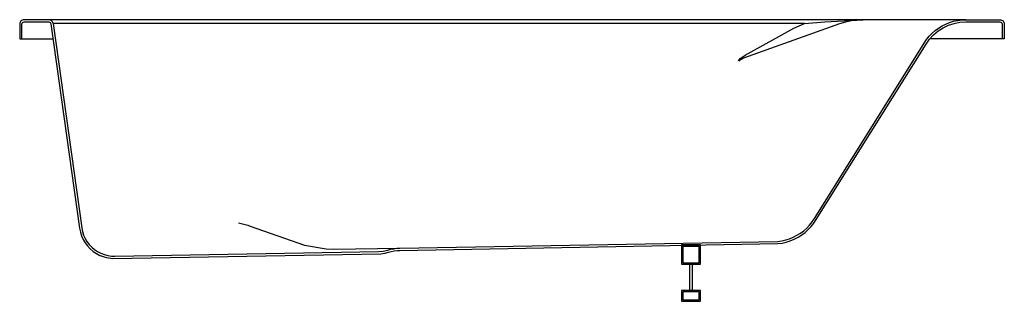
# Model space of a CAD drawing. Extents: x 0 to 1.8, y 0 to 0.51.
import ezdxf

# ---------------------------------------------------------------- set-up
doc = ezdxf.new("R2010")
doc.units = 0
doc.header["$MEASUREMENT"] = 0
doc.layers.add('BLOCKS', color=3, linetype='Continuous')

msp = doc.modelspace()

# ---------------------------------------------------------------- linework, layer by layer
at = {"layer": 'BLOCKS'}
for p, q in [((1.2249, 0.0195), (1.2249, 0.0679)), ((1.2299, 0.0195), (1.2299, 0.0679))]:
    msp.add_line(p, q, dxfattribs=at)
for points in [[(1.7299, 0.5146), (0.008, 0.5146, 0.414214), (0, 0.5066), (0, 0.4796), (0.0609, 0.4796)], [(0.004, 0.4796), (0.004, 0.5066, -0.414214), (0.008, 0.5106), (0.053, 0.5106, -0.373885), (0.057, 0.5072), (0.1095, 0.1336), (0.1109, 0.1265), (0.1131, 0.1197), (0.116, 0.1131), (0.1197, 0.1069), (0.124, 0.1012), (0.129, 0.096), (0.1345, 0.0913), (0.1405, 0.0873), (0.1468, 0.084), (0.147, 0.084), (0.1545, 0.0812), (0.159, 0.08), (0.1625, 0.0793), (0.1665, 0.0788), (0.1702, 0.0784), (0.66, 0.087), (0.6641, 0.0875), (0.6683, 0.0882), (0.6719, 0.0891), (0.674, 0.0897), (0.6741, 0.0897), (0.6793, 0.0911), (0.6846, 0.0921), (0.6898, 0.0928), (0.695, 0.0931), (1.3861, 0.1054), (1.3938, 0.1065), (1.4014, 0.1082), (1.4087, 0.1106), (1.4159, 0.1135), (1.4229, 0.1172), (1.4296, 0.1213), (1.4359, 0.1259), (1.4417, 0.131), (1.447, 0.1366), (1.4519, 0.1426), (1.4563, 0.1492), (1.657, 0.4702), (1.6633, 0.479), (1.6707, 0.487), (1.679, 0.494), (1.6882, 0.4998), (1.698, 0.5045), (1.7084, 0.5079), (1.719, 0.5099), (1.7299, 0.5106), (1.792, 0.5106, -0.414214), (1.796, 0.5066), (1.796, 0.4796), (1.6638, 0.4796)], [(1.4347, 0.5077), (0.061, 0.5077), (0.1135, 0.1342), (0.1148, 0.1275), (0.1168, 0.1211), (0.1196, 0.115), (0.123, 0.1092), (0.1271, 0.1038), (0.1317, 0.0989), (0.1369, 0.0945), (0.1425, 0.0908), (0.1485, 0.0877), (0.1548, 0.0853), (0.1613, 0.0836), (0.168, 0.0827), (0.1739, 0.0825), (0.6564, 0.0909), (0.6647, 0.0917), (0.6729, 0.0936), (0.6784, 0.095), (0.6839, 0.0961), (0.6894, 0.0968), (0.695, 0.0971), (1.3857, 0.1094), (1.3931, 0.1105), (1.4003, 0.1121), (1.4074, 0.1143), (1.4142, 0.1172), (1.4209, 0.1206), (1.4274, 0.1246), (1.4333, 0.129), (1.4389, 0.1339), (1.444, 0.1393), (1.4487, 0.145), (1.453, 0.1513), (1.6579, 0.4786), (1.6627, 0.4845), (1.6679, 0.4899), (1.6737, 0.4949), (1.6798, 0.4994), (1.6863, 0.5033), (1.693, 0.5067), (1.7001, 0.5095), (1.7074, 0.5118), (1.7148, 0.5133), (1.7223, 0.5143), (1.7299, 0.5146), (1.792, 0.5146, -0.414214), (1.8, 0.5066), (1.8, 0.4796), (1.796, 0.4796)]]:
    msp.add_lwpolyline(points, format="xyb", dxfattribs=at)
for points in [[(1.3134, 0.4392), (1.3152, 0.4415), (1.3173, 0.4435), (1.3218, 0.4469), (1.3264, 0.4501), (1.4152, 0.499), (1.4347, 0.5077), (1.4719, 0.511), (1.5417, 0.5146)], [(1.5416, 0.5146), (1.5311, 0.5141), (1.5205, 0.5126), (1.5095, 0.5102), (1.4985, 0.5072), (1.3232, 0.4441), (1.3199, 0.4424), (1.3167, 0.4405), (1.3156, 0.4397), (1.3145, 0.4386)], [(0.4, 0.1436), (0.4169, 0.1392), (0.4213, 0.1375), (0.5208, 0.1027), (0.5604, 0.0961), (0.5737, 0.0953), (0.6946, 0.097)]]:
    msp.add_lwpolyline(points, dxfattribs=at)
for points in [[(1.2099, 0.0679), (1.2449, 0.0679), (1.2449, 0.1029), (1.2099, 0.1029)], [(1.2124, 0.0704), (1.2424, 0.0704), (1.2424, 0.1004), (1.2124, 0.1004)], [(1.2099, 0), (1.2449, 0), (1.2449, 0.0195), (1.2099, 0.0195)], [(1.2124, 0.0026), (1.2424, 0.0026), (1.2424, 0.017), (1.2124, 0.017)]]:
    msp.add_lwpolyline(points, close=True, dxfattribs=at)
msp.add_arc((0.053, 0.5066), 0.008, 8, 90, dxfattribs=at)

doc.saveas('drawing.dxf')
